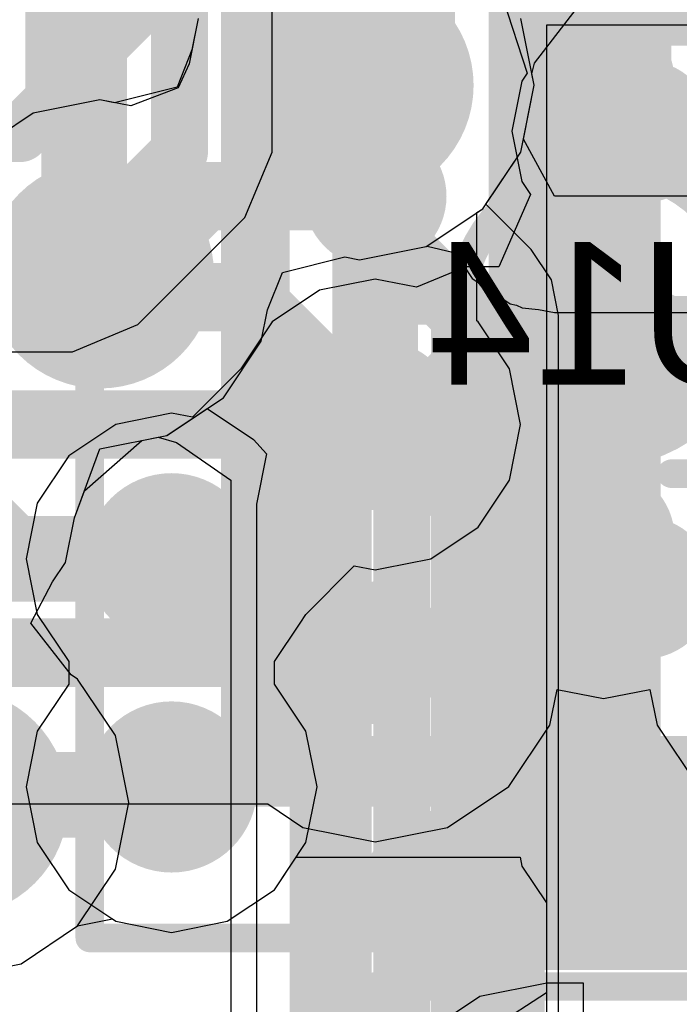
# Model space of a CAD drawing. Header units: millimetres. Extents: x -2 to 68, y -2 to 27.4.
# Tile 32 of 256: x 8.5 to 9.6, y 11.3 to 13. Entities that reach past the tile are written whole.
import ezdxf

# ---------------------------------------------------------------- set-up
doc = ezdxf.new("R2010")
doc.units = ezdxf.units.MM
for name, color, linetype in [('BottomLayer', 5, 'Continuous'), ('BottomPaste', 16, 'Continuous'), ('BottomSolder', 6, 'Continuous'), ('DrillGuide', 244, 'Continuous'), ('Mechanical10', 56, 'Continuous'), ('Mechanical13', 56, 'Continuous'), ('Mechanical15', 56, 'Continuous'), ('Mechanical17', 56, 'Continuous'), ('Mechanical6', 56, 'Continuous'), ('Mechanical87', 56, 'Continuous'), ('MidLayer1', 16, 'Continuous'), ('MidLayer2', 76, 'Continuous'), ('MidLayer3', 90, 'Continuous'), ('MidLayer4', 156, 'Continuous'), ('MidLayer5', 130, 'Continuous'), ('MidLayer6', 216, 'Continuous'), ('MidLayer7', 6, 'Continuous'), ('MidLayer8', 54, 'Continuous'), ('MultiLayer', 9, 'Continuous'), ('TopLayer', 1, 'Continuous'), ('TopPaste', 8, 'Continuous'), ('TopSolder', 216, 'Continuous'), ('ViaHoleLayer', 16, 'Continuous')]:
    doc.layers.add(name, color=color, linetype=linetype)

# ---------------------------------------------------------------- blocks, each defined once
blk = doc.blocks.new('PCMF2USB3B_CZ_F_________1_151')
at = {"layer": 'Mechanical13', "const_width": 0.12}
for points in [[(-0.61, 0.81), (0.61, 0.81)], [(-0.61, -0.81), (-0.61, 0.81)], [(-0.61, -0.81), (0.61, -0.81)]]:
    blk.add_lwpolyline(points, dxfattribs=at)
at = {"layer": 'Mechanical13', "const_width": 0.06}
for points in [[(-0.64, 0.81, 1), (-0.58, 0.81, 1)], [(-0.64, 0.81, 1), (-0.58, 0.81, 1)], [(-0.64, -0.81, 1), (-0.58, -0.81, 1)], [(-0.64, -0.81, 1), (-0.58, -0.81, 1)]]:
    blk.add_lwpolyline(points, format="xyb", close=True, dxfattribs=at)
at = {"layer": 'Mechanical13'}
blk.add_solid([(-0.61, -0.81), (-0.26, -0.81), (-0.61, -0.46), (-0.26, -0.46)], dxfattribs=at)
at = {"layer": 'Mechanical15', "const_width": 0.05}
for points in [[(-0.9, -1.1), (-0.9, 1.1)], [(-0.35, 0), (0.35, 0)]]:
    blk.add_lwpolyline(points, dxfattribs=at)
at = {"layer": 'Mechanical15', "const_width": 0.025}
blk.add_lwpolyline([(-0.3625, 0, 1), (-0.3375, 0, 1)], format="xyb", close=True, dxfattribs=at)
at = {"layer": 'TopLayer', "const_width": 0.125}
for points in [[(-0.4625, 0.6, 1), (-0.3375, 0.6, 1)], [(-0.4625, 0.2, 1), (-0.3375, 0.2, 1)], [(-0.4625, -0.2, 1), (-0.3375, -0.2, 1)], [(-0.4625, -0.6, 1), (-0.3375, -0.6, 1)]]:
    blk.add_lwpolyline(points, format="xyb", close=True, dxfattribs=at)
at = {"layer": 'TopPaste', "const_width": 0.125}
for points in [[(-0.4625, 0.6, 1), (-0.3375, 0.6, 1)], [(-0.4625, 0.2, 1), (-0.3375, 0.2, 1)], [(-0.4625, -0.2, 1), (-0.3375, -0.2, 1)], [(-0.4625, -0.6, 1), (-0.3375, -0.6, 1)]]:
    blk.add_lwpolyline(points, format="xyb", close=True, dxfattribs=at)
at = {"layer": 'TopSolder', "const_width": 0.125}
for points in [[(-0.4625, 0.6, 1), (-0.3375, 0.6, 1)], [(-0.4625, 0.2, 1), (-0.3375, 0.2, 1)], [(-0.4625, -0.2, 1), (-0.3375, -0.2, 1)], [(-0.4625, -0.6, 1), (-0.3375, -0.6, 1)]]:
    blk.add_lwpolyline(points, format="xyb", close=True, dxfattribs=at)
blk = doc.blocks.new('PCMF2USB3B_CZ_F_________1_B_153')
at = {"layer": 'BottomLayer', "const_width": 0.125}
for points in [[(-0.4625, 0.6, 1), (-0.3375, 0.6, 1)], [(-0.0625, 0.4, 1), (0.0625, 0.4, 1)], [(-0.4625, 0.2, 1), (-0.3375, 0.2, 1)], [(-0.4625, -0.2, 1), (-0.3375, -0.2, 1)], [(-0.0625, -0.4, 1), (0.0625, -0.4, 1)], [(-0.4625, -0.6, 1), (-0.3375, -0.6, 1)]]:
    blk.add_lwpolyline(points, format="xyb", close=True, dxfattribs=at)
at = {"layer": 'BottomPaste', "const_width": 0.125}
for points in [[(-0.4625, 0.6, 1), (-0.3375, 0.6, 1)], [(-0.0625, 0.4, 1), (0.0625, 0.4, 1)], [(-0.4625, 0.2, 1), (-0.3375, 0.2, 1)], [(-0.4625, -0.2, 1), (-0.3375, -0.2, 1)], [(-0.0625, -0.4, 1), (0.0625, -0.4, 1)], [(-0.4625, -0.6, 1), (-0.3375, -0.6, 1)]]:
    blk.add_lwpolyline(points, format="xyb", close=True, dxfattribs=at)
at = {"layer": 'BottomSolder', "const_width": 0.125}
for points in [[(-0.4625, 0.6, 1), (-0.3375, 0.6, 1)], [(-0.0625, 0.4, 1), (0.0625, 0.4, 1)], [(-0.4625, 0.2, 1), (-0.3375, 0.2, 1)], [(-0.4625, -0.2, 1), (-0.3375, -0.2, 1)], [(-0.0625, -0.4, 1), (0.0625, -0.4, 1)], [(-0.4625, -0.6, 1), (-0.3375, -0.6, 1)]]:
    blk.add_lwpolyline(points, format="xyb", close=True, dxfattribs=at)
at = {"layer": 'Mechanical10', "const_width": 0.12}
for points in [[(-0.61, -0.81), (-0.61, 0.81)], [(-0.61, -0.81), (0.61, -0.81)]]:
    blk.add_lwpolyline(points, dxfattribs=at)
at = {"layer": 'Mechanical10', "const_width": 0.06}
blk.add_lwpolyline([(-0.64, -0.81, 1), (-0.58, -0.81, 1)], format="xyb", close=True, dxfattribs=at)
blk.add_lwpolyline([(-0.64, -0.81, 1), (-0.58, -0.81, 1)], format="xyb", close=True, dxfattribs=at)
at = {"layer": 'Mechanical10'}
blk.add_solid([(-0.61, 0.46), (-0.26, 0.46), (-0.61, 0.81), (-0.26, 0.81)], dxfattribs=at)
at = {"layer": 'Mechanical6', "const_width": 0.05}
for points in [[(-0.9, -1.1), (-0.9, 1.1)], [(0, -0.35), (0, 0.35)], [(-0.35, 0), (0.35, 0)], [(-0.9, -1.1), (0.9, -1.1)]]:
    blk.add_lwpolyline(points, dxfattribs=at)
at = {"layer": 'Mechanical6'}
for points, const_width in [([(-0.0125, 0.35, 1), (0.0125, 0.35, 1)], 0.025), ([(0.25, 0, 1), (-0.25, 0, 1)], 0.05), ([(-0.3625, 0, 1), (-0.3375, 0, 1)], 0.025), ([(-0.2625, 0, 1), (-0.2375, 0, 1)], 0.025), ([(-0.0125, -0.35, 1), (0.0125, -0.35, 1)], 0.025), ([(-0.9125, -1.1, 1), (-0.8875, -1.1, 1)], 0.025), ([(-0.9125, -1.1, 1), (-0.8875, -1.1, 1)], 0.025)]:
    blk.add_lwpolyline(points, format="xyb", close=True, dxfattribs=dict(at, const_width=const_width))
blk = doc.blocks.new('CAP_0402_B_442')
at = {"layer": 'Mechanical6', "const_width": 0.05}
for points in [[(-0.9, 0.44), (0.9, 0.44)], [(-0.9, -0.44), (-0.9, 0.44)]]:
    blk.add_lwpolyline(points, dxfattribs=at)
at = {"layer": 'Mechanical6', "const_width": 0.025}
blk.add_lwpolyline([(-0.9125, 0.44, 1), (-0.8875, 0.44, 1)], format="xyb", close=True, dxfattribs=at)
blk.add_lwpolyline([(-0.9125, 0.44, 1), (-0.8875, 0.44, 1)], format="xyb", close=True, dxfattribs=at)

msp = doc.modelspace()

# ---------------------------------------------------------------- linework, layer by layer
at = {"layer": 'BottomLayer'}
for p, q in [((9.4061, 11.7732), (9.4186, 11.8358)), ((9.4186, 11.8358), (9.5, 11.8196)), ((9.5, 11.8196), (9.5814, 11.8358)), ((9.5814, 11.8358), (9.5939, 11.7732)), ((9.3343, 11.6657), (9.4061, 11.7732)), ((9.5939, 11.7732), (9.6657, 11.6657)), ((9.2268, 11.5939), (9.3343, 11.6657)), ((7.302, 11.6349), (8.9118, 11.6349)), ((8.9118, 11.6349), (8.9732, 11.5939)), ((8.9732, 11.5939), (9.1, 11.5686)), ((9.1, 11.5686), (9.2268, 11.5939)), ((9.4008, 11.3209), (9.2834, 11.2975)), ((9.465, 11.3209), (9.4008, 11.3209)), ((9.465, 10.975), (9.465, 11.3209)), ((9.2834, 11.2975), (9.1839, 11.2311))]:
    msp.add_line(p, q, dxfattribs=at)
for points, const_width in [([(9.5, 12.1), (9.5, 12.9)], 0.2), ([(8.62, 12.52), (8.8, 12.7)], 0.12), ([(8.8, 12.7), (9.1, 12.7)], 0.12), ([(6.7825, 12.52), (8.62, 12.52)], 0.12), ([(7.0283, 12.3), (9.1, 12.3)], 0.12), ([(9.5, 11.75), (9.5, 12.1)], 0.2), ([(7.1922, 11.9), (9.1, 11.9)], 0.12), ([(9.225, 11.475), (9.5, 11.75)], 0.2)]:
    msp.add_lwpolyline(points, dxfattribs=dict(at, const_width=const_width))
for points, const_width in [([(9.45, 12.9, 1), (9.55, 12.9, 1)], 0.1), ([(8.77, 12.7, 1), (8.83, 12.7, 1)], 0.06), ([(8.77, 12.7, 1), (8.83, 12.7, 1)], 0.06), ([(9.07, 12.7, 1), (9.13, 12.7, 1)], 0.06), ([(8.59, 12.52, 1), (8.65, 12.52, 1)], 0.06), ([(8.59, 12.52, 1), (8.65, 12.52, 1)], 0.06), ([(9.07, 12.3, 1), (9.13, 12.3, 1)], 0.06), ([(9.45, 12.1, 1), (9.55, 12.1, 1)], 0.1), ([(9.45, 12.1, 1), (9.55, 12.1, 1)], 0.1), ([(9.07, 11.9, 1), (9.13, 11.9, 1)], 0.06), ([(9.45, 11.75, 1), (9.55, 11.75, 1)], 0.1), ([(9.45, 11.75, 1), (9.55, 11.75, 1)], 0.1), ([(9.15, 11.475, 1), (9.3, 11.475, 1)], 0.15), ([(9.175, 11.475, 1), (9.275, 11.475, 1)], 0.1)]:
    msp.add_lwpolyline(points, format="xyb", close=True, dxfattribs=dict(at, const_width=const_width))
at = {"layer": 'DrillGuide'}
for points, const_width in [([(9.0225, 12.8945, 1), (9.1225, 12.8945, 1)], 0.1), ([(8.5678, 12.5631, 1), (8.6678, 12.5631, 1)], 0.1), ([(9.075, 12.3, 1), (9.125, 12.3, 1)], 0.05), ([(8.7183, 12.0647, 1), (8.7683, 12.0647, 1)], 0.05), ([(8.7183, 11.6647, 1), (8.7683, 11.6647, 1)], 0.05), ([(9.2, 11.475, 1), (9.25, 11.475, 1)], 0.05)]:
    msp.add_lwpolyline(points, format="xyb", close=True, dxfattribs=dict(at, const_width=const_width))
at = {"layer": 'Mechanical87', "const_width": 0.1}
msp.add_lwpolyline([(8.15, 11.65), (8.7078, 11.65)], dxfattribs=at)
at = {"layer": 'Mechanical87', "const_width": 0.05}
msp.add_lwpolyline([(8.6828, 11.65, 1), (8.7328, 11.65, 1)], format="xyb", close=True, dxfattribs=at)
at = {"layer": 'MidLayer1'}
for p, q in [((9.379, 12.9333), (9.4699, 13.0509)), ((9.3744, 12.9144), (9.379, 12.9333)), ((9.3784, 12.8945), (9.3744, 12.9144)), ((9.3551, 12.7774), (9.3784, 12.8945)), ((9.2888, 12.6782), (9.3551, 12.7774)), ((9.2784, 12.6713), (9.2888, 12.6782)), ((9.2784, 12.4815), (9.2784, 12.6713)), ((9.2802, 12.4802), (9.2784, 12.4815)), ((9.3355, 12.3975), (9.2802, 12.4802)), ((9.3549, 12.3), (9.3355, 12.3975)), ((9.3355, 12.2025), (9.3549, 12.3)), ((9.2802, 12.1198), (9.3355, 12.2025)), ((9.1975, 12.0645), (9.2802, 12.1198)), ((9.1145, 12.048), (9.1975, 12.0645)), ((8.9788, 11.9672), (9.0634, 12.0522)), ((9.0634, 12.0522), (9.0999, 12.0451)), ((9.1, 12.0451), (9.1145, 12.048)), ((9.0999, 12.0451), (9.1, 12.0451)), ((8.9684, 11.9516), (8.9788, 11.9672)), ((8.9236, 11.8845), (8.9684, 11.9516)), ((8.9236, 11.845), (8.9236, 11.8845)), ((8.9788, 11.7623), (8.9236, 11.845)), ((8.9982, 11.6647), (8.9788, 11.7623)), ((8.9788, 11.5672), (8.9982, 11.6647)), ((8.9236, 11.4845), (8.9788, 11.5672)), ((8.8409, 11.4292), (8.9236, 11.4845)), ((8.5788, 11.4212), (8.6397, 11.4333)), ((8.6397, 11.4333), (8.6458, 11.4292)), ((8.6458, 11.4292), (8.7433, 11.4098)), ((8.7433, 11.4098), (8.8409, 11.4292)), ((8.4796, 11.3549), (8.5788, 11.4212)), ((8.3625, 11.3316), (8.4796, 11.3549))]:
    msp.add_line(p, q, dxfattribs=at)
at = {"layer": 'MidLayer1', "const_width": 0.15}
for points in [[(8.5903, 12.9734), (8.9097, 13.2928)], [(8.5903, 12.5906), (8.5903, 12.9734)], [(9.0725, 12.8945), (9.1, 12.867)], [(9.1, 12.3), (9.1, 12.867)], [(8.5903, 12.5906), (8.6178, 12.5631)], [(8.3508, 12.175), (8.461, 12.0647)], [(8.461, 12.0647), (8.7433, 12.0647)], [(8.7297, 11.6511), (8.7433, 11.6647)], [(8.3761, 11.6511), (8.7297, 11.6511)]]:
    msp.add_lwpolyline(points, dxfattribs=at)
at = {"layer": 'MidLayer1'}
for points, const_width in [([(8.9725, 12.8945, 1), (9.1725, 12.8945, 1)], 0.2), ([(8.5528, 12.9734, 1), (8.6278, 12.9734, 1)], 0.075), ([(8.5528, 12.9734, 1), (8.6278, 12.9734, 1)], 0.075), ([(9.035, 12.8945, 1), (9.11, 12.8945, 1)], 0.075), ([(9.0625, 12.867, 1), (9.1375, 12.867, 1)], 0.075), ([(9.0625, 12.867, 1), (9.1375, 12.867, 1)], 0.075), ([(8.5178, 12.5631, 1), (8.7178, 12.5631, 1)], 0.2), ([(8.5528, 12.5906, 1), (8.6278, 12.5906, 1)], 0.075), ([(8.5528, 12.5906, 1), (8.6278, 12.5906, 1)], 0.075), ([(8.5803, 12.5631, 1), (8.6553, 12.5631, 1)], 0.075), ([(9.025, 12.3, 1), (9.175, 12.3, 1)], 0.15), ([(9.0625, 12.3, 1), (9.1375, 12.3, 1)], 0.075), ([(8.6683, 12.0647, 1), (8.8183, 12.0647, 1)], 0.15), ([(8.4235, 12.0647, 1), (8.4985, 12.0647, 1)], 0.075), ([(8.4235, 12.0647, 1), (8.4985, 12.0647, 1)], 0.075), ([(8.7058, 12.0647, 1), (8.7808, 12.0647, 1)], 0.075), ([(8.2625, 11.6375, 1), (8.4625, 11.6375, 1)], 0.2), ([(8.6683, 11.6647, 1), (8.8183, 11.6647, 1)], 0.15), ([(8.7058, 11.6647, 1), (8.7808, 11.6647, 1)], 0.075), ([(8.6922, 11.6511, 1), (8.7672, 11.6511, 1)], 0.075), ([(8.6922, 11.6511, 1), (8.7672, 11.6511, 1)], 0.075)]:
    msp.add_lwpolyline(points, format="xyb", close=True, dxfattribs=dict(at, const_width=const_width))
at = {"layer": 'MidLayer2'}
for p, q in [((8.7899, 13.0115), (8.7789, 12.9565)), ((9.3784, 12.8945), (9.3551, 13.0115)), ((8.7789, 12.9565), (8.7529, 12.8911)), ((8.7529, 12.8911), (8.6432, 12.8639)), ((9.3551, 12.7774), (9.3784, 12.8945)), ((8.6178, 12.869), (8.5008, 12.8457)), ((8.6432, 12.8639), (8.6178, 12.869)), ((8.5008, 12.8457), (8.4015, 12.7794)), ((9.294, 12.686), (9.3551, 12.7774)), ((9.3733, 12.6066), (9.294, 12.686)), ((9.4087, 12.5537), (9.3733, 12.6066)), ((9.4211, 12.4913), (9.4087, 12.5537)), ((9.4211, 10.9376), (9.4211, 12.4913)), ((8.5906, 12.1835), (8.6911, 12.2718)), ((8.6911, 12.2718), (8.7199, 12.2775)), ((8.7199, 12.2775), (8.752, 12.2686)), ((8.752, 12.2686), (8.8469, 12.2026)), ((8.8469, 12.2026), (8.8469, 11.1079)), ((8.5732, 12.1366), (8.5906, 12.1835)), ((8.5576, 12.0579), (8.5732, 12.1366)), ((8.535, 12.0242), (8.5576, 12.0579)), ((8.4966, 11.952), (8.535, 12.0242)), ((8.5674, 11.8614), (8.4966, 11.952)), ((8.5788, 11.8538), (8.5674, 11.8614)), ((8.6451, 11.7546), (8.5788, 11.8538)), ((8.6684, 11.6375), (8.6451, 11.7546)), ((8.6451, 11.5205), (8.6684, 11.6375)), ((8.5788, 11.4212), (8.6451, 11.5205)), ((8.4796, 11.3549), (8.5788, 11.4212)), ((8.3625, 11.3316), (8.4796, 11.3549))]:
    msp.add_line(p, q, dxfattribs=at)
for points, const_width in [([(8.9725, 12.8945, 1), (9.1725, 12.8945, 1)], 0.2), ([(9.0425, 12.8945, 1), (9.1025, 12.8945, 1)], 0.06), ([(9.0823, 12.8546, 1), (9.1423, 12.8546, 1)], 0.06), ([(9.0823, 12.8546, 1), (9.1423, 12.8546, 1)], 0.06), ([(8.5178, 12.5631, 1), (8.7178, 12.5631, 1)], 0.2), ([(9.0823, 12.6369, 1), (9.1423, 12.6369, 1)], 0.06), ([(9.0823, 12.6369, 1), (9.1423, 12.6369, 1)], 0.06), ([(8.5878, 12.5631, 1), (8.6478, 12.5631, 1)], 0.06), ([(8.6277, 12.5232, 1), (8.6877, 12.5232, 1)], 0.06), ([(8.6277, 12.5232, 1), (8.6877, 12.5232, 1)], 0.06), ([(8.8454, 12.5232, 1), (8.9054, 12.5232, 1)], 0.06), ([(8.8454, 12.5232, 1), (8.9054, 12.5232, 1)], 0.06), ([(9.228, 12.4913, 1), (9.288, 12.4913, 1)], 0.06), ([(9.228, 12.4913, 1), (9.288, 12.4913, 1)], 0.06), ([(8.98, 12.3886, 1), (9.04, 12.3886, 1)], 0.06), ([(8.98, 12.3886, 1), (9.04, 12.3886, 1)], 0.06), ([(8.2625, 11.6375, 1), (8.4625, 11.6375, 1)], 0.2)]:
    msp.add_lwpolyline(points, format="xyb", close=True, dxfattribs=dict(at, const_width=const_width))
at = {"layer": 'MidLayer2', "const_width": 0.12}
for points in [[(9.0725, 12.8945), (9.1123, 12.8546)], [(9.1123, 12.6369), (9.1123, 12.8546)], [(9.1123, 12.6369), (9.258, 12.4913)], [(8.6178, 12.5631), (8.6577, 12.5232)], [(8.6577, 12.5232), (8.8754, 12.5232)], [(8.8754, 12.5232), (9.01, 12.3886)], [(9.258, 10.9376), (9.258, 12.4913)], [(9.01, 11.0403), (9.01, 12.3886)]]:
    msp.add_lwpolyline(points, dxfattribs=at)
at = {"layer": 'MidLayer3'}
for p, q in [((8.7899, 13.0115), (8.7789, 12.9565)), ((9.3784, 12.8945), (9.3551, 13.0115)), ((8.7789, 12.9565), (8.7529, 12.8911)), ((8.7529, 12.8911), (8.6432, 12.8639)), ((9.3551, 12.7774), (9.3784, 12.8945)), ((8.6178, 12.869), (8.5008, 12.8457)), ((8.6432, 12.8639), (8.6178, 12.869)), ((8.5008, 12.8457), (8.4015, 12.7794)), ((9.2888, 12.6782), (9.3551, 12.7774)), ((9.1895, 12.6119), (9.2888, 12.6782)), ((9.0725, 12.5886), (9.1895, 12.6119)), ((8.9374, 12.5665), (9.0471, 12.5937)), ((9.0471, 12.5937), (9.0725, 12.5886)), ((8.9114, 12.501), (8.9374, 12.5665)), ((8.9004, 12.446), (8.9114, 12.501)), ((8.8341, 12.3468), (8.9004, 12.446)), ((8.7349, 12.2805), (8.8341, 12.3468)), ((8.5906, 12.1835), (8.6911, 12.2718)), ((8.6911, 12.2718), (8.7349, 12.2805)), ((8.5732, 12.1366), (8.5906, 12.1835)), ((8.5576, 12.0579), (8.5732, 12.1366)), ((8.535, 12.0242), (8.5576, 12.0579)), ((8.4966, 11.952), (8.535, 12.0242)), ((8.5674, 11.8614), (8.4966, 11.952)), ((8.5788, 11.8538), (8.5674, 11.8614)), ((8.6451, 11.7546), (8.5788, 11.8538)), ((8.6684, 11.6375), (8.6451, 11.7546)), ((8.6451, 11.5205), (8.6684, 11.6375)), ((8.5788, 11.4212), (8.6451, 11.5205)), ((8.4796, 11.3549), (8.5788, 11.4212)), ((8.3625, 11.3316), (8.4796, 11.3549))]:
    msp.add_line(p, q, dxfattribs=at)
at = {"layer": 'MidLayer3', "const_width": 0.2}
for points in [[(8.9725, 12.8945, 1), (9.1725, 12.8945, 1)], [(8.5178, 12.5631, 1), (8.7178, 12.5631, 1)], [(8.2625, 11.6375, 1), (8.4625, 11.6375, 1)]]:
    msp.add_lwpolyline(points, format="xyb", close=True, dxfattribs=at)
at = {"layer": 'MidLayer4'}
for p, q in [((8.7899, 13.0115), (8.7789, 12.9565)), ((9.3784, 12.8945), (9.3551, 13.0115)), ((8.7789, 12.9565), (8.7529, 12.8911)), ((8.7529, 12.8911), (8.6432, 12.8639)), ((9.3551, 12.7774), (9.3784, 12.8945)), ((8.6178, 12.869), (8.5008, 12.8457)), ((8.6432, 12.8639), (8.6178, 12.869)), ((8.5008, 12.8457), (8.4015, 12.7794)), ((9.2888, 12.6782), (9.3551, 12.7774)), ((9.1895, 12.6119), (9.2888, 12.6782)), ((9.0725, 12.5886), (9.1895, 12.6119)), ((8.9374, 12.5665), (9.0471, 12.5937)), ((9.0471, 12.5937), (9.0725, 12.5886)), ((8.9114, 12.501), (8.9374, 12.5665)), ((8.9004, 12.446), (8.9114, 12.501)), ((8.8341, 12.3468), (8.9004, 12.446)), ((8.7349, 12.2805), (8.8341, 12.3468)), ((8.5906, 12.1835), (8.6911, 12.2718)), ((8.6911, 12.2718), (8.7349, 12.2805)), ((8.5732, 12.1366), (8.5906, 12.1835)), ((8.5576, 12.0579), (8.5732, 12.1366)), ((8.535, 12.0242), (8.5576, 12.0579)), ((8.4966, 11.952), (8.535, 12.0242)), ((8.5674, 11.8614), (8.4966, 11.952)), ((8.5788, 11.8538), (8.5674, 11.8614)), ((8.6451, 11.7546), (8.5788, 11.8538)), ((8.6684, 11.6375), (8.6451, 11.7546)), ((8.6451, 11.5205), (8.6684, 11.6375)), ((8.5788, 11.4212), (8.6451, 11.5205)), ((8.4796, 11.3549), (8.5788, 11.4212)), ((8.3625, 11.3316), (8.4796, 11.3549))]:
    msp.add_line(p, q, dxfattribs=at)
for points, const_width in [([(8.9725, 12.8945, 1), (9.1725, 12.8945, 1)], 0.2), ([(8.5178, 12.5631, 1), (8.7178, 12.5631, 1)], 0.2), ([(8.2625, 11.6375, 1), (8.4625, 11.6375, 1)], 0.2), ([(9.15, 11.475, 1), (9.3, 11.475, 1)], 0.15)]:
    msp.add_lwpolyline(points, format="xyb", close=True, dxfattribs=dict(at, const_width=const_width))
at = {"layer": 'MidLayer5'}
for p, q in [((8.7899, 13.0115), (8.7789, 12.9565)), ((8.7789, 12.9565), (8.7529, 12.8911)), ((8.7529, 12.8911), (8.6432, 12.8639)), ((8.6178, 12.869), (8.5008, 12.8457)), ((8.6432, 12.8639), (8.6178, 12.869)), ((8.5008, 12.8457), (8.4015, 12.7794)), ((8.7349, 12.2805), (8.8057, 12.3278)), ((8.8057, 12.3278), (8.887, 12.2738)), ((8.6178, 12.2572), (8.7349, 12.2805)), ((8.887, 12.2738), (8.9096, 12.2486)), ((8.5732, 12.1366), (8.6178, 12.2572)), ((8.9096, 12.2486), (8.892, 12.1601)), ((8.892, 12.1601), (8.892, 8.9779)), ((8.5576, 12.0579), (8.5732, 12.1366)), ((8.535, 12.0242), (8.5576, 12.0579)), ((8.4966, 11.952), (8.535, 12.0242)), ((8.5674, 11.8614), (8.4966, 11.952)), ((8.5788, 11.8538), (8.5674, 11.8614)), ((8.6451, 11.7546), (8.5788, 11.8538)), ((8.6684, 11.6375), (8.6451, 11.7546)), ((8.6451, 11.5205), (8.6684, 11.6375)), ((8.5788, 11.4212), (8.6451, 11.5205)), ((8.4796, 11.3549), (8.5788, 11.4212)), ((8.3625, 11.3316), (8.4796, 11.3549))]:
    msp.add_line(p, q, dxfattribs=at)
at = {"layer": 'MidLayer5', "const_width": 0.1}
for points in [[(9.475, 12.9422), (10.0864, 13.5536)], [(9.475, 12.4882), (9.475, 12.9422)], [(9.1469, 12.1601), (9.475, 12.4882)], [(9.3469, 12.0684), (9.6967, 12.4182)], [(9.1469, 3.9031), (9.1469, 12.1601)], [(9.3469, 4.1478), (9.3469, 12.0684)]]:
    msp.add_lwpolyline(points, dxfattribs=at)
at = {"layer": 'MidLayer5'}
for points, const_width in [([(8.9725, 12.8945, 1), (9.1725, 12.8945, 1)], 0.2), ([(9.45, 12.9422, 1), (9.5, 12.9422, 1)], 0.05), ([(9.45, 12.9422, 1), (9.5, 12.9422, 1)], 0.05), ([(8.5178, 12.5631, 1), (8.7178, 12.5631, 1)], 0.2), ([(9.45, 12.4882, 1), (9.5, 12.4882, 1)], 0.05), ([(9.45, 12.4882, 1), (9.5, 12.4882, 1)], 0.05), ([(9.1219, 12.1601, 1), (9.1719, 12.1601, 1)], 0.05), ([(9.1219, 12.1601, 1), (9.1719, 12.1601, 1)], 0.05), ([(9.3219, 12.0684, 1), (9.3719, 12.0684, 1)], 0.05), ([(9.3219, 12.0684, 1), (9.3719, 12.0684, 1)], 0.05), ([(8.2625, 11.6375, 1), (8.4625, 11.6375, 1)], 0.2)]:
    msp.add_lwpolyline(points, format="xyb", close=True, dxfattribs=dict(at, const_width=const_width))
at = {"layer": 'MidLayer6'}
for p, q in [((8.7899, 13.0115), (8.7741, 12.9321)), ((9.3784, 12.8945), (9.3551, 13.0115)), ((8.7741, 12.9321), (8.755, 12.8901)), ((9.3596, 12.8), (9.3784, 12.8945)), ((8.755, 12.8901), (8.6719, 12.8582)), ((8.6178, 12.869), (8.5008, 12.8457)), ((8.6719, 12.8582), (8.6178, 12.869)), ((8.5008, 12.8457), (8.4015, 12.7794)), ((9.4144, 12.7), (9.3596, 12.8)), ((10.3041, 12.7), (9.4144, 12.7)), ((9.0725, 12.5886), (9.1895, 12.6119)), ((9.1895, 12.6119), (9.1909, 12.6128)), ((9.1909, 12.6128), (9.2357, 12.6019)), ((9.2357, 12.6019), (9.2542, 12.5798)), ((8.9374, 12.5665), (9.0471, 12.5937)), ((9.0471, 12.5937), (9.0725, 12.5886)), ((8.9114, 12.501), (8.9374, 12.5665)), ((9.2542, 12.5798), (9.2702, 12.5558)), ((9.2702, 12.5558), (9.2796, 12.5496)), ((9.2796, 12.5496), (9.2868, 12.5409)), ((9.2868, 12.5409), (9.3124, 12.5276)), ((9.3124, 12.5276), (9.3364, 12.5116)), ((9.3364, 12.5116), (9.3474, 12.5094)), ((8.9004, 12.446), (8.9114, 12.501)), ((9.3474, 12.5094), (9.3574, 12.5042)), ((9.3574, 12.5042), (9.3861, 12.5017)), ((9.3861, 12.5017), (9.4144, 12.4961)), ((9.4144, 12.4961), (10.3041, 12.4961)), ((8.8341, 12.3468), (8.9004, 12.446)), ((8.7349, 12.2805), (8.8341, 12.3468)), ((8.5906, 12.1835), (8.6911, 12.2718)), ((8.6911, 12.2718), (8.7349, 12.2805)), ((8.5732, 12.1366), (8.5906, 12.1835)), ((8.5576, 12.0579), (8.5732, 12.1366)), ((8.535, 12.0242), (8.5576, 12.0579)), ((8.4966, 11.952), (8.535, 12.0242)), ((8.5674, 11.8614), (8.4966, 11.952)), ((8.5788, 11.8538), (8.5674, 11.8614)), ((8.6451, 11.7546), (8.5788, 11.8538)), ((8.6684, 11.6375), (8.6451, 11.7546)), ((8.6451, 11.5205), (8.6684, 11.6375)), ((8.5788, 11.4212), (8.6451, 11.5205)), ((8.4796, 11.3549), (8.5788, 11.4212)), ((8.3625, 11.3316), (8.4796, 11.3549))]:
    msp.add_line(p, q, dxfattribs=at)
at = {"layer": 'MidLayer6', "const_width": 0.2}
for points in [[(8.9725, 12.8945, 1), (9.1725, 12.8945, 1)], [(8.5178, 12.5631, 1), (8.7178, 12.5631, 1)], [(8.2625, 11.6375, 1), (8.4625, 11.6375, 1)]]:
    msp.add_lwpolyline(points, format="xyb", close=True, dxfattribs=at)
at = {"layer": 'MidLayer7'}
for p, q in [((8.7899, 13.0115), (8.7789, 12.9565)), ((9.3784, 12.8945), (9.3551, 13.0115)), ((8.7789, 12.9565), (8.7529, 12.8911)), ((8.7529, 12.8911), (8.6432, 12.8639)), ((9.3551, 12.7774), (9.3784, 12.8945)), ((8.6178, 12.869), (8.5008, 12.8457)), ((8.6432, 12.8639), (8.6178, 12.869)), ((8.5008, 12.8457), (8.4015, 12.7794)), ((9.2888, 12.6782), (9.3551, 12.7774)), ((9.1895, 12.6119), (9.2888, 12.6782)), ((9.0725, 12.5886), (9.1895, 12.6119)), ((8.9374, 12.5665), (9.0471, 12.5937)), ((9.0471, 12.5937), (9.0725, 12.5886)), ((8.9114, 12.501), (8.9374, 12.5665)), ((8.9004, 12.446), (8.9114, 12.501)), ((8.8341, 12.3468), (8.9004, 12.446)), ((8.7349, 12.2805), (8.8341, 12.3468)), ((8.5906, 12.1835), (8.6911, 12.2718)), ((8.6911, 12.2718), (8.7349, 12.2805)), ((8.5732, 12.1366), (8.5906, 12.1835)), ((8.5576, 12.0579), (8.5732, 12.1366)), ((8.535, 12.0242), (8.5576, 12.0579)), ((8.4966, 11.952), (8.535, 12.0242)), ((8.5674, 11.8614), (8.4966, 11.952)), ((8.5788, 11.8538), (8.5674, 11.8614)), ((8.6451, 11.7546), (8.5788, 11.8538)), ((8.6684, 11.6375), (8.6451, 11.7546)), ((8.6451, 11.5205), (8.6684, 11.6375)), ((8.5788, 11.4212), (8.6451, 11.5205)), ((8.4796, 11.3549), (8.5788, 11.4212)), ((8.3625, 11.3316), (8.4796, 11.3549))]:
    msp.add_line(p, q, dxfattribs=at)
at = {"layer": 'MidLayer7', "const_width": 0.2}
for points in [[(8.9725, 12.8945, 1), (9.1725, 12.8945, 1)], [(8.5178, 12.5631, 1), (8.7178, 12.5631, 1)], [(8.2625, 11.6375, 1), (8.4625, 11.6375, 1)]]:
    msp.add_lwpolyline(points, format="xyb", close=True, dxfattribs=at)
at = {"layer": 'MidLayer8'}
for p, q in [((8.7899, 13.0115), (8.7789, 12.9565)), ((9.3784, 12.8945), (9.3551, 13.0115)), ((8.7789, 12.9565), (8.7529, 12.8911)), ((8.7529, 12.8911), (8.6432, 12.8639)), ((9.3551, 12.7774), (9.3784, 12.8945)), ((8.6178, 12.869), (8.5008, 12.8457)), ((8.6432, 12.8639), (8.6178, 12.869)), ((8.5008, 12.8457), (8.4015, 12.7794)), ((9.2888, 12.6782), (9.3551, 12.7774)), ((9.1895, 12.6119), (9.2888, 12.6782)), ((9.0725, 12.5886), (9.1895, 12.6119)), ((8.9374, 12.5665), (9.0471, 12.5937)), ((9.0471, 12.5937), (9.0725, 12.5886)), ((8.9114, 12.501), (8.9374, 12.5665)), ((8.9004, 12.446), (8.9114, 12.501)), ((8.8341, 12.3468), (8.9004, 12.446)), ((8.7349, 12.2805), (8.8341, 12.3468)), ((8.5906, 12.1835), (8.6911, 12.2718)), ((8.6911, 12.2718), (8.7349, 12.2805)), ((8.5732, 12.1366), (8.5906, 12.1835)), ((8.5576, 12.0579), (8.5732, 12.1366)), ((8.535, 12.0242), (8.5576, 12.0579)), ((8.4966, 11.952), (8.535, 12.0242)), ((8.5674, 11.8614), (8.4966, 11.952)), ((8.5788, 11.8538), (8.5674, 11.8614)), ((8.6451, 11.7546), (8.5788, 11.8538)), ((8.6684, 11.6375), (8.6451, 11.7546)), ((8.6451, 11.5205), (8.6684, 11.6375)), ((8.5788, 11.4212), (8.6451, 11.5205)), ((8.4796, 11.3549), (8.5788, 11.4212)), ((8.3625, 11.3316), (8.4796, 11.3549))]:
    msp.add_line(p, q, dxfattribs=at)
at = {"layer": 'MidLayer8', "const_width": 0.2}
for points in [[(8.9725, 12.8945, 1), (9.1725, 12.8945, 1)], [(8.5178, 12.5631, 1), (8.7178, 12.5631, 1)], [(8.2625, 11.6375, 1), (8.4625, 11.6375, 1)]]:
    msp.add_lwpolyline(points, format="xyb", close=True, dxfattribs=at)
at = {"layer": 'MultiLayer'}
for points, const_width in [([(8.9725, 12.8945, 1), (9.1725, 12.8945, 1)], 0.2), ([(8.5178, 12.5631, 1), (8.7178, 12.5631, 1)], 0.2), ([(9.025, 12.3, 1), (9.175, 12.3, 1)], 0.15), ([(8.6683, 12.0647, 1), (8.8183, 12.0647, 1)], 0.15), ([(8.2625, 11.6375, 1), (8.4625, 11.6375, 1)], 0.2), ([(8.6683, 11.6647, 1), (8.8183, 11.6647, 1)], 0.15), ([(9.15, 11.475, 1), (9.3, 11.475, 1)], 0.15)]:
    msp.add_lwpolyline(points, format="xyb", close=True, dxfattribs=dict(at, const_width=const_width))
at = {"layer": 'TopLayer'}
for p, q in [((8.9194, 12.7774), (8.9194, 13.1939)), ((9.3238, 13.047), (9.3666, 12.916)), ((10.8, 13), (9.4, 13)), ((9.4, 13), (9.4, 11.1)), ((9.3666, 12.916), (9.357, 12.9016)), ((9.357, 12.9016), (9.3396, 12.8138)), ((9.3396, 12.8138), (9.357, 12.726)), ((8.8719, 12.6626), (8.9194, 12.7774)), ((9.357, 12.726), (9.3723, 12.7032)), ((9.3723, 12.7032), (9.3168, 12.5762)), ((8.6844, 12.4752), (8.8719, 12.6626)), ((9.2586, 12.5762), (9.1724, 12.5405)), ((9.3168, 12.5762), (9.2586, 12.5762)), ((9.1, 12.5549), (9.0025, 12.5355)), ((9.1724, 12.5405), (9.1, 12.5549)), ((9.0025, 12.5355), (8.9198, 12.4802)), ((8.9198, 12.4802), (8.8749, 12.4131)), ((8.5696, 12.4276), (8.6844, 12.4752)), ((8.1, 12.4276), (8.5696, 12.4276)), ((8.8749, 12.4131), (8.8645, 12.3975)), ((8.8645, 12.3975), (8.7799, 12.3126)), ((8.7433, 12.3196), (8.6458, 12.3002)), ((8.7799, 12.3126), (8.7433, 12.3196)), ((8.6458, 12.3002), (8.5631, 12.245)), ((8.5631, 12.245), (8.5078, 12.1623)), ((8.5078, 12.1623), (8.4884, 12.0647)), ((8.4884, 12.0647), (8.5078, 11.9672)), ((8.5078, 11.9672), (8.5631, 11.8845)), ((8.5631, 11.8845), (8.5631, 11.845)), ((8.5631, 11.845), (8.5078, 11.7623)), ((8.5078, 11.7623), (8.4884, 11.6647)), ((8.4884, 11.6647), (8.5078, 11.5672)), ((8.5078, 11.5672), (8.5631, 11.4845)), ((8.9236, 11.4845), (8.9616, 11.5415)), ((8.9616, 11.5415), (9.354, 11.5415)), ((9.354, 11.5415), (9.357, 11.526)), ((9.357, 11.526), (9.4, 11.4617)), ((8.5631, 11.4845), (8.6458, 11.4292)), ((8.8409, 11.4292), (8.9236, 11.4845)), ((9.4, 11.4617), (9.4, 11.3039)), ((8.6458, 11.4292), (8.7433, 11.4098)), ((8.7433, 11.4098), (8.8409, 11.4292)), ((9.4, 11.3039), (9.2905, 11.233))]:
    msp.add_line(p, q, dxfattribs=at)
at = {"layer": 'TopLayer', "const_width": 0.1}
for points in [[(8.5371, 12.8686), (8.5371, 13.3523)], [(8.7571, 12.7774), (8.7571, 13.2612)], [(9.569, 12.8138), (9.569, 13.1284)], [(8.4785, 12.81), (8.5371, 12.8686)], [(8.005, 12.81), (8.4785, 12.81)], [(8.5696, 12.59), (8.7571, 12.7774)], [(8.005, 12.59), (8.5696, 12.59)], [(9.1448, 12.3), (9.2586, 12.4138)], [(9.2586, 12.4138), (9.569, 12.4138)], [(9.1, 12.3), (9.1448, 12.3)], [(8.7433, 12.0647), (8.7974, 12.0647)], [(8.7974, 12.0647), (8.9384, 11.9238)], [(9.4384, 11.9238), (9.5284, 12.0138)], [(9.5284, 12.0138), (9.569, 12.0138)], [(8.9384, 11.9238), (9.4384, 11.9238)], [(8.7433, 11.6647), (8.7816, 11.703)], [(8.7816, 11.703), (8.9011, 11.703)], [(8.9011, 11.703), (8.9019, 11.7038)], [(8.9019, 11.7038), (9.4384, 11.7038)], [(9.4384, 11.7038), (9.5284, 11.6138)], [(9.5284, 11.6138), (9.569, 11.6138)]]:
    msp.add_lwpolyline(points, dxfattribs=at)
at = {"layer": 'TopLayer'}
for points, const_width in [([(8.5121, 12.8686, 1), (8.5621, 12.8686, 1)], 0.05), ([(8.5121, 12.8686, 1), (8.5621, 12.8686, 1)], 0.05), ([(8.4535, 12.81, 1), (8.5035, 12.81, 1)], 0.05), ([(8.4535, 12.81, 1), (8.5035, 12.81, 1)], 0.05), ([(9.544, 12.8138, 1), (9.594, 12.8138, 1)], 0.05), ([(8.7321, 12.7774, 1), (8.7821, 12.7774, 1)], 0.05), ([(8.7321, 12.7774, 1), (8.7821, 12.7774, 1)], 0.05), ([(8.5446, 12.59, 1), (8.5946, 12.59, 1)], 0.05), ([(8.5446, 12.59, 1), (8.5946, 12.59, 1)], 0.05), ([(9.2336, 12.4138, 1), (9.2836, 12.4138, 1)], 0.05), ([(9.2336, 12.4138, 1), (9.2836, 12.4138, 1)], 0.05), ([(9.544, 12.4138, 1), (9.594, 12.4138, 1)], 0.05), ([(9.025, 12.3, 1), (9.175, 12.3, 1)], 0.15), ([(9.075, 12.3, 1), (9.125, 12.3, 1)], 0.05), ([(9.1198, 12.3, 1), (9.1698, 12.3, 1)], 0.05), ([(9.1198, 12.3, 1), (9.1698, 12.3, 1)], 0.05), ([(8.6683, 12.0647, 1), (8.8183, 12.0647, 1)], 0.15), ([(8.7183, 12.0647, 1), (8.7683, 12.0647, 1)], 0.05), ([(8.7724, 12.0647, 1), (8.8224, 12.0647, 1)], 0.05), ([(8.7724, 12.0647, 1), (8.8224, 12.0647, 1)], 0.05), ([(9.5034, 12.0138, 1), (9.5534, 12.0138, 1)], 0.05), ([(9.5034, 12.0138, 1), (9.5534, 12.0138, 1)], 0.05), ([(9.544, 12.0138, 1), (9.594, 12.0138, 1)], 0.05), ([(8.9134, 11.9238, 1), (8.9634, 11.9238, 1)], 0.05), ([(8.9134, 11.9238, 1), (8.9634, 11.9238, 1)], 0.05), ([(9.4134, 11.9238, 1), (9.4634, 11.9238, 1)], 0.05), ([(9.4134, 11.9238, 1), (9.4634, 11.9238, 1)], 0.05), ([(8.6683, 11.6647, 1), (8.8183, 11.6647, 1)], 0.15), ([(8.7566, 11.703, 1), (8.8066, 11.703, 1)], 0.05), ([(8.7566, 11.703, 1), (8.8066, 11.703, 1)], 0.05), ([(8.8761, 11.703, 1), (8.9261, 11.703, 1)], 0.05), ([(8.8761, 11.703, 1), (8.9261, 11.703, 1)], 0.05), ([(8.8769, 11.7038, 1), (8.9269, 11.7038, 1)], 0.05), ([(8.8769, 11.7038, 1), (8.9269, 11.7038, 1)], 0.05), ([(9.4134, 11.7038, 1), (9.4634, 11.7038, 1)], 0.05), ([(9.4134, 11.7038, 1), (9.4634, 11.7038, 1)], 0.05), ([(8.7183, 11.6647, 1), (8.7683, 11.6647, 1)], 0.05), ([(9.5034, 11.6138, 1), (9.5534, 11.6138, 1)], 0.05), ([(9.5034, 11.6138, 1), (9.5534, 11.6138, 1)], 0.05), ([(9.544, 11.6138, 1), (9.594, 11.6138, 1)], 0.05)]:
    msp.add_lwpolyline(points, format="xyb", close=True, dxfattribs=dict(at, const_width=const_width))
at = {"layer": 'ViaHoleLayer'}
for points, const_width in [([(9.0225, 12.8945, 1), (9.1225, 12.8945, 1)], 0.1), ([(8.5678, 12.5631, 1), (8.6678, 12.5631, 1)], 0.1), ([(9.075, 12.3, 1), (9.125, 12.3, 1)], 0.05), ([(8.7183, 12.0647, 1), (8.7683, 12.0647, 1)], 0.05), ([(8.7183, 11.6647, 1), (8.7683, 11.6647, 1)], 0.05), ([(9.2, 11.475, 1), (9.25, 11.475, 1)], 0.05)]:
    msp.add_lwpolyline(points, format="xyb", close=True, dxfattribs=dict(at, const_width=const_width))

# ---------------------------------------------------------------- block references
for name, p in [('PCMF2USB3B_CZ_F_________1_B_153', (9.5, 12.5)), ('PCMF2USB3B_CZ_F_________1_151', (9.969, 12.2138)), ('CAP_0402_B_442', (10, 10.875))]:
    msp.add_blockref(name, p)

# ---------------------------------------------------------------- texts
at = {"layer": 'Mechanical17', "text_generation_flag": 2}
msp.add_text('U14', height=0.25, dxfattribs=at).set_placement((9.8044, 12.3698))

doc.saveas('drawing.dxf')
